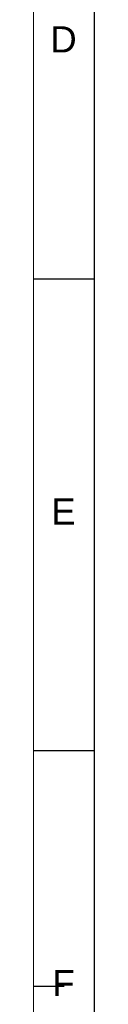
# Model space of a CAD drawing. Header units: millimetres. Extents: x 0 to 25230, y 0 to 17820.
# Tile 211 of 214: x 25020 to 25230, y 8849 to 12232. Entities that reach past the tile are written whole.
import ezdxf

# ---------------------------------------------------------------- set-up
doc = ezdxf.new("R2010")
doc.units = ezdxf.units.MM
doc.linetypes.add('SLD-Sólida', pattern=[0])
doc.layers.add('DETALHAMENTO', color=8, linetype='SLD-Sólida')
doc.styles.add('SLDTEXTSTYLE2', font='ARIAL.TTF')

msp = doc.modelspace()

# ---------------------------------------------------------------- linework, layer by layer
at = {"color": 7, "linetype": 'SLD-Sólida', "lineweight": 18, "ltscale": 30}
msp.add_line((25020, 210), (25020, 17610), dxfattribs=at)
at = {"layer": 'DETALHAMENTO', "color": 7, "ltscale": 30}
for p, q in [((25230, 11340), (25230, 12960)), ((25230, 11340), (25230, 12960)), ((25230, 11340), (25230, 12960)), ((25230, 9720), (25230, 11340)), ((25230, 9720), (25230, 11340)), ((25230, 9720), (25230, 11340)), ((25230, 8100), (25230, 9720)), ((25230, 8100), (25230, 9720)), ((25230, 8100), (25230, 9720))]:
    msp.add_line(p, q, dxfattribs=at)
at = {"layer": 'DETALHAMENTO', "color": 7, "linetype": 'SLD-Sólida', "ltscale": 30}
for p, q in [((25230, 11340), (25020, 11340)), ((25230, 9720), (25020, 9720)), ((25125, 8910), (25020, 8910))]:
    msp.add_line(p, q, dxfattribs=at)

# ---------------------------------------------------------------- texts
at = {"layer": 'DETALHAMENTO', "color": 7, "ltscale": 30, "char_height": 90, "attachment_point": 1, "style": 'SLDTEXTSTYLE2'}
for s, insert in [('D', (25077.9, 12209)), ('E', (25081, 10587.2)), ('F', (25084.8, 8967.2))]:
    msp.add_mtext(s, dxfattribs=dict(at, insert=insert))

doc.saveas('drawing.dxf')
